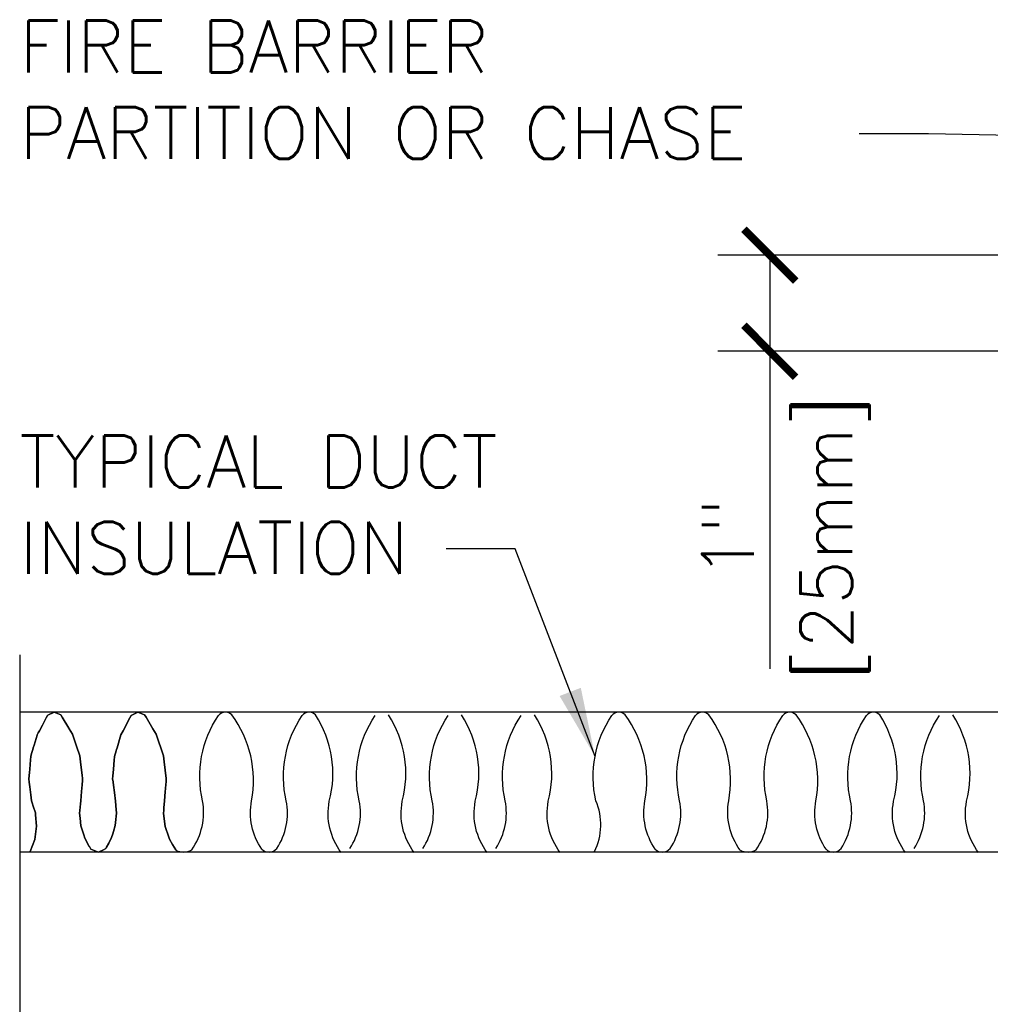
# Model space of a CAD drawing. Header units: inches. Extents: x 0.34 to 7.7, y 0.19 to 9.29.
# Tile 3 of 5: x 0.88 to 2.63, y 7.41 to 9.19. Entities that reach past the tile are written whole.
import ezdxf

# ---------------------------------------------------------------- set-up
doc = ezdxf.new("R2010")
doc.units = ezdxf.units.IN
doc.header["$MEASUREMENT"] = 0
doc.header["$PDSIZE"] = -1
doc.layers.get('Defpoints').update_dxf_attribs({"color": 2})
for name, color, linetype in [('M-DETL-DIMS', 2, 'Continuous'), ('M-DETL-HEVY', 5, 'Continuous'), ('M-DETL-MEDM', 4, 'Continuous'), ('M-DETL-PATT', 8, 'Continuous'), ('M-DETL-TEXT', 2, 'Continuous')]:
    doc.layers.add(name, color=color, linetype=linetype)
doc.styles.add('Romans', font='romans.shx')
doc.dimstyles.new('VA-Dims', dxfattribs={"dimtxt": 0.09375, "dimasz": 0.09375, "dimexe": 0.09375, "dimexo": 0.03125, "dimgap": 0.02, "dimtad": 1, "dimdec": 5, "dimzin": 0, "dimdsep": 46, "dimlunit": 4, "dimtxsty": 'Romans', "dimblk": 'ARCHTICK', "dimcen": 0.09375, "dimclrd": 256, "dimclre": 256, "dimclrt": 256, "dimadec": 0, "dimazin": 0, "dimtfac": 1, "dimtdec": 5, "dimtofl": 0, "dimtmove": 0, "dimatfit": 3, "dimfxl": 1, "dimfrac": 2, "dimtolj": 1, "dimtzin": 0, "dimlwd": -1, "dimlwe": -1, "dimarcsym": 0})
doc.dimstyles.new('VA-Lead', dxfattribs={"dimtxt": 0.09375, "dimasz": 0.125, "dimexe": 0.125, "dimexo": 0.03125, "dimgap": 0.02, "dimtad": 1, "dimdec": 5, "dimzin": 0, "dimdsep": 46, "dimlunit": 4, "dimtxsty": 'Romans', "dimcen": 0.125, "dimclrd": 256, "dimclre": 256, "dimclrt": 256, "dimadec": 0, "dimazin": 0, "dimtfac": 1, "dimtdec": 5, "dimtofl": 0, "dimtmove": 0, "dimatfit": 3, "dimfxl": 1, "dimfrac": 2, "dimtolj": 1, "dimtzin": 0, "dimlwd": -1, "dimlwe": -1, "dimarcsym": 0})

# ---------------------------------------------------------------- blocks, each defined once
blk = doc.blocks.new('_ArchTick')
at = {"color": 0, "linetype": 'ByBlock', "const_width": 0.15}
blk.add_lwpolyline([(-0.5, -0.5), (0.5, 0.5)], dxfattribs=at)
blk = doc.blocks.new('*D4')
at = {"layer": 'Defpoints', "color": 0}
for p in [(3.43, 8.7691), (2.2334, 8.5954), (3.43, 8.5954)]:
    blk.add_point(p, dxfattribs=at)
at = {"layer": 'M-DETL-DIMS'}
for p, q in [((3.3988, 8.7691), (2.1397, 8.7691)), ((2.2334, 8.7691), (2.2334, 8.5954)), ((3.3988, 8.5954), (2.1397, 8.5954)), ((2.2334, 8.5954), (2.2334, 8.0213))]:
    blk.add_line(p, q, dxfattribs=at)
at = {"layer": 'M-DETL-DIMS', "xscale": 0.09375, "yscale": 0.09375, "zscale": 0.09375}
for p, rotation in [((2.2334, 8.7691), 90), ((2.2334, 8.5954), 270)]:
    blk.add_blockref('_ArchTick', p, dxfattribs=dict(at, rotation=rotation))
at = {"layer": 'M-DETL-DIMS', "insert": (2.1576, 8.1931), "char_height": 0.09375, "attachment_point": 5, "rotation": 90, "style": 'Romans'}
blk.add_mtext('\\A1;  1"  ', dxfattribs=at)

msp = doc.modelspace()

# ---------------------------------------------------------------- linework, layer by layer
at = {"layer": 'M-DETL-HEVY', "linetype": 'Continuous'}
msp.add_line((2.779498, 7.690047), (0.876865, 7.690047), dxfattribs=at)
at = {"layer": 'M-DETL-MEDM', "linetype": 'Continuous'}
for p, q in [((0.876865, 8.046504), (0.876865, 7.079598)), ((3.589953, 7.943069), (0.876865, 7.943069))]:
    msp.add_line(p, q, dxfattribs=at)
at = {"layer": 'M-DETL-PATT', "linetype": 'Continuous'}
for points in [[(1.159467, 7.693457, 0.26137637), (1.188084, 7.694124), (1.188084, 7.694124, 0.20205405), (1.207576, 7.782678), (1.207576, 7.782678, -0.20678527), (1.236356, 7.937108)], [(1.159467, 7.693457, 0.26137637), (1.188084, 7.694124), (1.188084, 7.694124, 0.20205405), (1.207576, 7.782678), (1.207576, 7.782678, -0.20678527), (1.236356, 7.937108)], [(1.188084, 7.694124, 0.20205405), (1.207576, 7.782678), (1.207576, 7.782678, -0.20678527), (1.236356, 7.937108)], [(1.188084, 7.694124, 0.20205405), (1.207576, 7.782678), (1.207576, 7.782678, -0.20678527), (1.236356, 7.937108)], [(1.314658, 7.695335, -0.19894243), (1.296343, 7.782678), (1.296343, 7.782678, 0.20886947), (1.260495, 7.938)], [(1.314658, 7.695335, -0.19894243), (1.296343, 7.782678), (1.296343, 7.782678, 0.20886947), (1.260495, 7.938)], [(1.314658, 7.695335, -0.19894243), (1.296343, 7.782678), (1.296343, 7.782678, 0.20886947), (1.260495, 7.938)], [(1.314658, 7.695335, -0.19894243), (1.296343, 7.782678), (1.296343, 7.782678, 0.20886947), (1.260495, 7.938)], [(1.341851, 7.696348, 0.19644542), (1.358996, 7.782678), (1.358996, 7.782678, -0.20678527), (1.387776, 7.937108)], [(1.341851, 7.696348, 0.19644542), (1.358996, 7.782678), (1.358996, 7.782678, -0.20678527), (1.387776, 7.937108)], [(1.341851, 7.696348, 0.19644542), (1.358996, 7.782678), (1.358996, 7.782678, -0.20678527), (1.387776, 7.937108)], [(1.341851, 7.696348, 0.19644542), (1.358996, 7.782678), (1.358996, 7.782678, -0.20678527), (1.387776, 7.937108)], [(1.45852, 7.689142, -0.21375268), (1.436903, 7.781774), (1.436903, 7.781774, 0.21044399), (1.411914, 7.938)], [(1.45852, 7.689142, -0.21375268), (1.436903, 7.781774), (1.436903, 7.781774, 0.21044399), (1.411914, 7.938)], [(1.45852, 7.689142, -0.21375268), (1.436903, 7.781774), (1.436903, 7.781774, 0.21044399), (1.411914, 7.938)], [(1.45852, 7.689142, -0.21375268), (1.436903, 7.781774), (1.436903, 7.781774, 0.21044399), (1.411914, 7.938)], [(1.473851, 7.696348, 0.19644542), (1.490996, 7.782678), (1.490996, 7.782678, -0.20678527), (1.519776, 7.937108)], [(1.59052, 7.689142, -0.21375268), (1.568903, 7.781774), (1.568903, 7.781774, 0.21044399), (1.543914, 7.938)], [(1.605851, 7.696348, 0.19644542), (1.622996, 7.782678), (1.622996, 7.782678, -0.20678527), (1.651776, 7.937108)], [(1.72252, 7.689142, -0.21375268), (1.700903, 7.781774), (1.700903, 7.781774, 0.21044399), (1.675914, 7.938)], [(1.737851, 7.696348, 0.19644542), (1.754996, 7.782678), (1.754996, 7.782678, -0.20678527), (1.783776, 7.937108)], [(1.85452, 7.689142, -0.21375268), (1.832903, 7.781774), (1.832903, 7.781774, 0.21044399), (1.807914, 7.938)], [(1.85452, 7.689142, -0.21375268), (1.832903, 7.781774), (1.832903, 7.781774, 0.21044399), (1.807914, 7.938)], [(1.916414, 7.690951, 0.22157039), (1.919028, 7.782678), (1.919028, 7.782678, -0.20678527), (1.947808, 7.937108)], [(1.916414, 7.690951, 0.22157039), (1.919028, 7.782678), (1.919028, 7.782678, -0.20678527), (1.947808, 7.937108)], [(1.916414, 7.690951, 0.22157039), (1.919028, 7.782678), (1.919028, 7.782678, -0.20678527), (1.947808, 7.937108)], [(1.916414, 7.690951, 0.22157039), (1.919028, 7.782678), (1.919028, 7.782678, -0.20678527), (1.947808, 7.937108)], [(2.02611, 7.695335, -0.19894243), (2.007794, 7.782678), (2.007794, 7.782678, 0.20886947), (1.971947, 7.938)], [(2.02611, 7.695335, -0.19894243), (2.007794, 7.782678), (2.007794, 7.782678, 0.20886947), (1.971947, 7.938)], [(2.02611, 7.695335, -0.19894243), (2.007794, 7.782678), (2.007794, 7.782678, 0.20886947), (1.971947, 7.938)], [(2.053303, 7.696348, 0.19644542), (2.070447, 7.782678), (2.070447, 7.782678, -0.20678527), (2.099228, 7.937108)], [(2.053303, 7.696348, 0.19644542), (2.070447, 7.782678), (2.070447, 7.782678, -0.20678527), (2.099228, 7.937108)], [(2.053303, 7.696348, 0.19644542), (2.070447, 7.782678), (2.070447, 7.782678, -0.20678527), (2.099228, 7.937108)], [(2.053303, 7.696348, 0.19644542), (2.070447, 7.782678), (2.070447, 7.782678, -0.20678527), (2.099228, 7.937108)], [(2.180013, 7.693457, -0.20345431), (2.159214, 7.782678), (2.159214, 7.782678, 0.20886947), (2.123366, 7.938)], [(2.180013, 7.693457, -0.20345431), (2.159214, 7.782678), (2.159214, 7.782678, 0.20886947), (2.123366, 7.938)], [(2.180013, 7.693457, -0.20345431), (2.159214, 7.782678), (2.159214, 7.782678, 0.20886947), (2.123366, 7.938)], [(2.180013, 7.693457, -0.20345431), (2.159214, 7.782678), (2.159214, 7.782678, 0.20886947), (2.123366, 7.938)], [(2.20863, 7.694124, 0.20205405), (2.228122, 7.782678), (2.228122, 7.782678, -0.20678527), (2.256902, 7.937108)], [(2.20863, 7.694124, 0.20205405), (2.228122, 7.782678), (2.228122, 7.782678, -0.20678527), (2.256902, 7.937108)], [(2.20863, 7.694124, 0.20205405), (2.228122, 7.782678), (2.228122, 7.782678, -0.20678527), (2.256902, 7.937108)], [(2.20863, 7.694124, 0.20205405), (2.228122, 7.782678), (2.228122, 7.782678, -0.20678527), (2.256902, 7.937108)], [(2.335204, 7.695335, -0.19894243), (2.316889, 7.782678), (2.316889, 7.782678, 0.20886947), (2.281041, 7.938)], [(2.335204, 7.695335, -0.19894243), (2.316889, 7.782678), (2.316889, 7.782678, 0.20886947), (2.281041, 7.938)], [(2.362397, 7.696348, 0.19644542), (2.379542, 7.782678), (2.379542, 7.782678, -0.20678527), (2.408322, 7.937108)], [(2.362397, 7.696348, 0.19644542), (2.379542, 7.782678), (2.379542, 7.782678, -0.20678527), (2.408322, 7.937108)], [(2.362397, 7.696348, 0.19644542), (2.379542, 7.782678), (2.379542, 7.782678, -0.20678527), (2.408322, 7.937108)], [(2.479066, 7.689142, -0.21375268), (2.45745, 7.781774), (2.45745, 7.781774, 0.21044399), (2.432461, 7.938)], [(2.479066, 7.689142, -0.21375268), (2.45745, 7.781774), (2.45745, 7.781774, 0.21044399), (2.432461, 7.938)], [(2.479066, 7.689142, -0.21375268), (2.45745, 7.781774), (2.45745, 7.781774, 0.21044399), (2.432461, 7.938)], [(2.479066, 7.689142, -0.21375268), (2.45745, 7.781774), (2.45745, 7.781774, 0.21044399), (2.432461, 7.938)], [(2.494397, 7.696348, 0.19644542), (2.511542, 7.782678), (2.511542, 7.782678, -0.20678527), (2.540322, 7.937108)], [(2.494397, 7.696348, 0.19644542), (2.511542, 7.782678), (2.511542, 7.782678, -0.20678527), (2.540322, 7.937108)], [(2.611066, 7.689142, -0.21375268), (2.58945, 7.781774), (2.58945, 7.781774, 0.21044399), (2.564461, 7.938)], [(2.611066, 7.689142, -0.21375268), (2.58945, 7.781774), (2.58945, 7.781774, 0.21044399), (2.564461, 7.938)]]:
    msp.add_lwpolyline(points, format="xyb", dxfattribs=at)
for centre, radius, start, end in [((1.24883, 7.926601), 0.016309, 44.339353, 139.891956), ((1.24883, 7.926601), 0.016309, 44.339353, 139.891956), ((1.24883, 7.926601), 0.016309, 44.339353, 139.891956), ((1.24883, 7.926601), 0.016309, 44.339353, 139.891956), ((1.40025, 7.926601), 0.016309, 44.339353, 139.891956), ((1.40025, 7.926601), 0.016309, 44.339353, 139.891956), ((1.40025, 7.926601), 0.016309, 44.339353, 139.891956), ((1.40025, 7.926601), 0.016309, 44.339353, 139.891956), ((1.960282, 7.926601), 0.016309, 44.339353, 139.891956), ((1.960282, 7.926601), 0.016309, 44.339353, 139.891956), ((1.960282, 7.926601), 0.016309, 44.339353, 139.891956), ((1.960282, 7.926601), 0.016309, 44.339353, 139.891956), ((2.111702, 7.926601), 0.016309, 44.339353, 139.891956), ((2.111702, 7.926601), 0.016309, 44.339353, 139.891956), ((2.111702, 7.926601), 0.016309, 44.339353, 139.891956), ((2.111702, 7.926601), 0.016309, 44.339353, 139.891956), ((2.269376, 7.926601), 0.016309, 44.339353, 139.891956), ((2.269376, 7.926601), 0.016309, 44.339353, 139.891956), ((2.269376, 7.926601), 0.016309, 44.339353, 139.891956), ((2.269376, 7.926601), 0.016309, 44.339353, 139.891956), ((2.420796, 7.926601), 0.016309, 44.339353, 139.891956), ((2.420796, 7.926601), 0.016309, 44.339353, 139.891956), ((2.420796, 7.926601), 0.016309, 44.339353, 139.891956), ((2.420796, 7.926601), 0.016309, 44.339353, 139.891956), ((1.327767, 7.708926), 0.018882, 226.032553, 318.233292), ((1.327767, 7.708926), 0.018882, 226.032553, 318.233292), ((1.327767, 7.708926), 0.018882, 226.032553, 318.233292), ((1.327767, 7.708926), 0.018882, 226.032553, 318.233292), ((2.039219, 7.708926), 0.018882, 226.032553, 318.233292), ((2.039219, 7.708926), 0.018882, 226.032553, 318.233292), ((2.039219, 7.708926), 0.018882, 226.032553, 318.233292), ((2.039219, 7.708926), 0.018882, 226.032553, 318.233292), ((2.193727, 7.719292), 0.029249, 242.040089, 300.632322), ((2.193727, 7.719292), 0.029249, 242.040089, 300.632322), ((2.348313, 7.708926), 0.018882, 226.032553, 318.233292), ((2.348313, 7.708926), 0.018882, 226.032553, 318.233292), ((2.348313, 7.708926), 0.018882, 226.032553, 318.233292), ((2.348313, 7.708926), 0.018882, 226.032553, 318.233292)]:
    msp.add_arc(centre, radius, start, end, dxfattribs=at)

# ---------------------------------------------------------------- texts
at = {"layer": 'M-DETL-TEXT', "char_height": 0.09375, "attachment_point": 1, "style": 'Romans'}
for s, insert, width in [('FIRE BARRIER PARTITION OR CHASE', (0.876865, 9.193069), 1.57609735), ('TYPICAL DUCT INSULATION', (0.876865, 8.443069), 1.08535702)]:
    msp.add_mtext(s, dxfattribs=dict(at, insert=insert, width=width))
at = {"layer": 'M-DETL-TEXT', "insert": (2.288779, 8.257724), "char_height": 0.09375, "width": 1.8999, "attachment_point": 2, "rotation": 90, "style": 'Romans'}
msp.add_mtext('[25mm]', dxfattribs=at)

# ---------------------------------------------------------------- dimensions: what is measured, and where the dimension line sits
at = {"layer": 'M-DETL-DIMS'}
dim = msp.add_linear_dim(base=(2.233409, 8.595413), p1=(3.430032, 8.7691), p2=(3.430032, 8.595413), angle=90, text='  1"  ', dimstyle='VA-Dims', override={"dimpost": '\\X'}, dxfattribs=at)
dim.commit()
dim.dimension.update_dxf_attribs({"geometry": '*D4', "text_midpoint": (2.233409, 8.193069), "dimtype": 160})

# ---------------------------------------------------------------- meshes
at = {"layer": 'M-DETL-PATT', "linetype": 'Continuous'}
mesh = msp.add_polyface(dxfattribs=at)
corners = [(0.895868, 7.690951), (0.904027, 7.712834), (0.904027, 7.712834), (0.904027, 7.712834), (0.904027, 7.712834), (0.907337, 7.736525), (0.907337, 7.736525), (0.907337, 7.736525), (0.907337, 7.736525), (1.005564, 7.695335), (1.005564, 7.695335), (0.905633, 7.757293), (0.905633, 7.757293), (1.005564, 7.695335), (1.01783, 7.690647), (1.01783, 7.690647), (1.003135, 7.699758), (0.905381, 7.760366), (0.905381, 7.760366), (1.003135, 7.699758), (1.01783, 7.690647), (1.01783, 7.690647), (1.003135, 7.699758), (0.905381, 7.760366), (0.905381, 7.760366), (1.003135, 7.699758), (1.019376, 7.690056), (1.019376, 7.690056), (1.002829, 7.700316), (0.90524, 7.760821), (0.90524, 7.760821), (1.002829, 7.700316), (1.019376, 7.690056), (1.019376, 7.690056), (1.002829, 7.700316), (0.90524, 7.760821), (0.90524, 7.760821), (1.002829, 7.700316), (1.028365, 7.694283), (1.028365, 7.694283), (0.994667, 7.715176), (0.901491, 7.772946), (0.901491, 7.772946), (0.994667, 7.715176), (1.028365, 7.694283), (1.028365, 7.694283), (0.994667, 7.715176), (0.901491, 7.772946), (0.901491, 7.772946), (0.994667, 7.715176), (1.032757, 7.696348), (1.032757, 7.696348), (0.992788, 7.721129), (0.899659, 7.778869), (0.899659, 7.778869), (0.992788, 7.721129), (1.032757, 7.696348), (1.032757, 7.696348), (0.992788, 7.721129), (0.899659, 7.778869), (0.899659, 7.778869), (0.992788, 7.721129), (1.033986, 7.698665), (1.033986, 7.698665), (0.991579, 7.724957), (0.898482, 7.782678), (0.898482, 7.782678), (0.991579, 7.724957), (1.033986, 7.698665), (1.033986, 7.698665), (0.991579, 7.724957), (0.898482, 7.782678), (0.898482, 7.782678), (0.991579, 7.724957), (1.037913, 7.706064), (1.037913, 7.706064), (0.987718, 7.737185), (0.897169, 7.793326), (0.897169, 7.793326), (0.987718, 7.737185), (1.037913, 7.706064), (1.037913, 7.706064), (0.987718, 7.737185), (0.897169, 7.793326), (0.897169, 7.793326), (0.987718, 7.737185), (1.043219, 7.716061), (1.043219, 7.716061), (0.98618, 7.751425), (0.895395, 7.807713), (0.895395, 7.807713), (0.98618, 7.751425), (1.043219, 7.716061), (1.043219, 7.716061), (0.98618, 7.751425), (0.895395, 7.807713), (0.895395, 7.807713), (0.98618, 7.751425), (1.045289, 7.722901), (1.045289, 7.722901), (0.98524, 7.760131), (0.89431, 7.816509), (0.89431, 7.816509), (0.98524, 7.760131), (1.045289, 7.722901), (1.045289, 7.722901), (0.98524, 7.760131), (0.89431, 7.816509), (0.89431, 7.816509), (0.98524, 7.760131), (1.046645, 7.72738), (1.046645, 7.72738), (0.985689, 7.765173), (0.8936, 7.822269), (0.8936, 7.822269), (0.985689, 7.765173), (1.046645, 7.72738), (1.046645, 7.72738), (0.985689, 7.765173), (0.8936, 7.822269), (0.8936, 7.822269), (0.985689, 7.765173), (1.049809, 7.737829), (1.049809, 7.737829), (0.986737, 7.776934), (0.894562, 7.834083), (0.894562, 7.834083), (0.986737, 7.776934), (1.049809, 7.737829), (1.049809, 7.737829), (0.986737, 7.776934), (0.894562, 7.834083), (0.894562, 7.834083), (0.986737, 7.776934), (1.050371, 7.743542), (1.050371, 7.743542), (0.987248, 7.782678), (0.895031, 7.839853), (0.895031, 7.839853), (0.987248, 7.782678), (1.050371, 7.743542), (1.050371, 7.743542), (0.987248, 7.782678), (0.895031, 7.839853), (0.895031, 7.839853), (0.987248, 7.782678), (1.052, 7.760087), (1.159467, 7.693457), (1.052, 7.760087), (0.988639, 7.799371), (0.896392, 7.856565), (0.896392, 7.856565), (0.988639, 7.799371), (1.052037, 7.760463), (1.159098, 7.694085), (1.159098, 7.694085), (1.052037, 7.760463), (0.988671, 7.799751), (0.896423, 7.856945), (0.896423, 7.856945), (0.988671, 7.799751), (1.052037, 7.760463), (1.159098, 7.694085), (1.159098, 7.694085), (1.052037, 7.760463), (0.988671, 7.799751), (0.896423, 7.856945), (0.896423, 7.856945), (0.988671, 7.799751), (1.051401, 7.76708), (1.153349, 7.703872), (1.153349, 7.703872), (1.051401, 7.76708), (0.989164, 7.805667), (0.896905, 7.862869), (0.896905, 7.862869), (0.989164, 7.805667), (1.051401, 7.76708), (1.153349, 7.703872), (1.153349, 7.703872), (1.051401, 7.76708), (0.989164, 7.805667), (0.896905, 7.862869), (0.896905, 7.862869), (0.989164, 7.805667), (1.050775, 7.773594), (1.14769, 7.713506), (1.14769, 7.713506), (1.050775, 7.773594), (0.989649, 7.811492), (0.898434, 7.868046), (0.898434, 7.868046), (0.989649, 7.811492), (1.050775, 7.773594), (1.14769, 7.713506), (1.14769, 7.713506), (1.050775, 7.773594), (0.989649, 7.811492), (0.898434, 7.868046), (0.898434, 7.868046), (0.989649, 7.811492), (1.049901, 7.782678), (1.143968, 7.724356), (1.143968, 7.724356), (1.049901, 7.782678), (0.990326, 7.819615), (0.900568, 7.875266), (0.900568, 7.875266), (0.990326, 7.819615), (1.049901, 7.782678), (1.143968, 7.724356), (1.143968, 7.724356), (1.049901, 7.782678), (0.990326, 7.819615), (0.900568, 7.875266), (0.900568, 7.875266), (0.990326, 7.819615), (1.049422, 7.786566), (1.142404, 7.728917), (1.142404, 7.728917), (1.049422, 7.786566), (0.990611, 7.823029), (0.901464, 7.878301), (0.901464, 7.878301), (0.990611, 7.823029), (1.049422, 7.786566), (1.142404, 7.728917), (1.142404, 7.728917), (1.049422, 7.786566), (0.990611, 7.823029), (0.901464, 7.878301), (0.901464, 7.878301), (0.990611, 7.823029), (1.048682, 7.792564), (1.139991, 7.735952), (1.139991, 7.735952), (1.048682, 7.792564), (0.989871, 7.829027), (0.902847, 7.882982), (0.902847, 7.882982), (0.989871, 7.829027), (1.048682, 7.792564), (1.139991, 7.735952), (1.139991, 7.735952), (1.048682, 7.792564), (0.989871, 7.829027), (0.902847, 7.882982), (0.902847, 7.882982), (0.989871, 7.829027), (1.04579, 7.81602), (1.13697, 7.759488), (1.13697, 7.759488), (1.04579, 7.81602), (0.986976, 7.852485), (0.908257, 7.901291), (0.908257, 7.901291), (0.986976, 7.852485), (1.04579, 7.81602), (1.13697, 7.759488), (1.13697, 7.759488), (1.04579, 7.81602), (0.986976, 7.852485), (0.908257, 7.901291), (0.908257, 7.901291), (0.986976, 7.852485), (1.045689, 7.816843), (1.137024, 7.760215), (1.137024, 7.760215), (1.045689, 7.816843), (0.986875, 7.853308), (0.908447, 7.901934), (0.908447, 7.901934), (0.986875, 7.853308), (1.045689, 7.816843), (1.137024, 7.760215), (1.137024, 7.760215), (1.045689, 7.816843), (0.986875, 7.853308), (0.908447, 7.901934), (0.908447, 7.901934), (0.986875, 7.853308), (1.04502, 7.822269), (1.137375, 7.765008), (1.137375, 7.765008), (1.04502, 7.822269), (0.986205, 7.858734), (0.910459, 7.905697), (0.910459, 7.905697), (0.986205, 7.858734), (1.04502, 7.822269), (1.137375, 7.765008), (1.137375, 7.765008), (1.04502, 7.822269), (0.986205, 7.858734), (0.910459, 7.905697), (0.910459, 7.905697), (0.986205, 7.858734), (1.045402, 7.826971), (1.13772, 7.769733), (1.13772, 7.769733), (1.045402, 7.826971), (0.985545, 7.864083), (0.912444, 7.909406), (0.912444, 7.909406), (0.985545, 7.864083), (1.045402, 7.826971), (1.13772, 7.769733), (1.13772, 7.769733), (1.045402, 7.826971), (0.985545, 7.864083), (0.912444, 7.909406), (0.912444, 7.909406), (0.985545, 7.864083), (1.046451, 7.839853), (1.138668, 7.782678), (1.138668, 7.782678), (1.046451, 7.839853), (0.979639, 7.881277), (0.91788, 7.919568), (0.91788, 7.919568), (0.979639, 7.881277), (1.046451, 7.839853), (1.138668, 7.782678), (1.138668, 7.782678), (1.046451, 7.839853), (0.979639, 7.881277), (0.91788, 7.919568), (0.91788, 7.919568), (0.979639, 7.881277), (1.047788, 7.856281), (1.140035, 7.799087), (1.140035, 7.799087), (1.047788, 7.856281), (0.972107, 7.903204), (0.924811, 7.932527), (0.924811, 7.932527), (0.972107, 7.903204), (1.047788, 7.856281), (1.140035, 7.799087), (1.140035, 7.799087), (1.047788, 7.856281), (0.972107, 7.903204), (0.924811, 7.932527), (0.924811, 7.932527), (0.972107, 7.903204), (1.048261, 7.862088), (1.140519, 7.804887), (1.140519, 7.804887), (1.048261, 7.862088), (0.966354, 7.91287), (0.927262, 7.937108), (0.927262, 7.937108), (0.966354, 7.91287), (1.048261, 7.862088), (1.140519, 7.804887), (1.140519, 7.804887), (1.048261, 7.862088), (0.966354, 7.91287), (0.927262, 7.937108), (0.927262, 7.937108), (0.966354, 7.91287), (1.048324, 7.862869), (1.140584, 7.805667), (1.140584, 7.805667), (1.048324, 7.862869), (0.965581, 7.91417), (0.928002, 7.937469), (0.928002, 7.937469), (0.965581, 7.91417), (1.048324, 7.862869), (1.140584, 7.805667), (1.140584, 7.805667), (1.048324, 7.862869), (0.965581, 7.91417), (0.928002, 7.937469), (0.928002, 7.937469), (0.965581, 7.91417), (1.051404, 7.873291), (1.141561, 7.817393), (1.141561, 7.817393), (1.051404, 7.873291), (0.953952, 7.933712), (0.939134, 7.942899), (0.939134, 7.942899), (0.953952, 7.933712), (1.051404, 7.873291), (1.141561, 7.817393), (1.141561, 7.817393), (1.051404, 7.873291), (0.953952, 7.933712), (0.939134, 7.942899), (0.939134, 7.942899), (0.953952, 7.933712), (1.052079, 7.875578), (1.141775, 7.819966), (1.141775, 7.819966), (1.052079, 7.875578), (0.9514, 7.938), (0.9514, 7.938), (0.9514, 7.938), (1.052079, 7.875578), (1.141775, 7.819966), (1.141775, 7.819966), (1.052079, 7.875578), (0.9514, 7.938), (1.052884, 7.878301), (1.142031, 7.823029), (1.142031, 7.823029), (1.052884, 7.878301), (1.052884, 7.878301), (1.142031, 7.823029), (1.142031, 7.823029), (1.052884, 7.878301), (1.059866, 7.901934), (1.138294, 7.853308), (1.138294, 7.853308), (1.059866, 7.901934), (1.059866, 7.901934), (1.138294, 7.853308), (1.138294, 7.853308), (1.059866, 7.901934), (1.063863, 7.909406), (1.136965, 7.864083), (1.136965, 7.864083), (1.063863, 7.909406), (1.063863, 7.909406), (1.136965, 7.864083), (1.136965, 7.864083), (1.063863, 7.909406), (1.076231, 7.932527), (1.123526, 7.903204), (1.123526, 7.903204), (1.076231, 7.932527), (1.076231, 7.932527), (1.123526, 7.903204), (1.123526, 7.903204), (1.076231, 7.932527), (1.078681, 7.937108), (1.117774, 7.91287), (1.117774, 7.91287), (1.078681, 7.937108), (1.078681, 7.937108), (1.117774, 7.91287), (1.117774, 7.91287), (1.078681, 7.937108), (1.090553, 7.942899), (1.105372, 7.933712), (1.105372, 7.933712), (1.090553, 7.942899), (1.090553, 7.942899), (1.105372, 7.933712), (1.105372, 7.933712), (1.090553, 7.942899), (1.10282, 7.938), (1.10282, 7.938), (1.10282, 7.938), (1.10282, 7.938)]
mesh.append_faces([[corners[k] for k in face] for face in [(0, 0, 2, 1), (1, 2, 4, 3), (3, 4, 6, 5), (5, 6, 8, 7), (7, 8, 12, 11), (11, 12, 18, 17), (9, 10, 16, 19), (10, 13, 14, 15), (17, 18, 23, 24), (19, 16, 22, 25), (15, 14, 20, 21), (24, 23, 29, 30), (25, 22, 28, 31), (21, 20, 26, 27), (30, 29, 35, 36), (31, 28, 34, 37), (27, 26, 32, 33), (36, 35, 41, 42), (37, 34, 40, 43), (33, 32, 38, 39), (42, 41, 47, 48), (43, 40, 49, 46), (39, 38, 44, 45), (48, 47, 53, 54), (46, 49, 52, 55), (45, 44, 50, 51), (54, 53, 59, 60), (55, 52, 58, 61), (51, 50, 57, 56), (60, 59, 65, 66), (61, 58, 64, 67), (56, 57, 63, 62), (66, 65, 72, 71), (67, 64, 70, 73), (62, 63, 69, 68), (71, 72, 78, 77), (73, 70, 76, 79), (68, 69, 75, 74), (77, 78, 84, 83), (79, 76, 82, 85), (74, 75, 81, 80), (83, 84, 90, 89), (85, 82, 88, 91), (80, 81, 86, 87), (89, 90, 96, 95), (91, 88, 94, 97), (87, 86, 93, 92), (95, 96, 102, 101), (97, 94, 100, 103), (92, 93, 99, 98), (101, 102, 108, 107), (103, 100, 106, 109), (98, 99, 105, 104), (107, 108, 114, 113), (109, 106, 112, 115), (104, 105, 111, 110), (113, 114, 120, 119), (115, 112, 118, 121), (110, 111, 117, 116), (119, 120, 126, 125), (121, 118, 124, 127), (116, 117, 122, 123), (125, 126, 132, 131), (127, 124, 130, 133), (123, 122, 129, 128), (131, 132, 138, 137), (133, 130, 136, 139), (128, 129, 134, 135), (137, 138, 144, 143), (139, 136, 142, 145), (135, 134, 140, 141), (143, 144, 151, 150), (145, 142, 149, 152), (141, 140, 146, 148), (150, 151, 159, 158), (152, 149, 157, 160), (148, 146, 153, 156), (147, 147, 155, 154), (158, 159, 167, 166), (160, 157, 165, 168), (156, 153, 161, 164), (154, 155, 163, 162), (166, 167, 175, 174), (168, 165, 173, 176), (164, 161, 169, 172), (162, 163, 171, 170), (174, 175, 183, 182), (176, 173, 181, 184), (172, 169, 177, 180), (170, 171, 179, 178), (182, 183, 191, 190), (184, 181, 189, 192), (180, 177, 185, 188), (178, 179, 187, 186), (190, 191, 199, 198), (192, 189, 197, 200), (188, 185, 193, 196), (186, 187, 195, 194), (198, 199, 207, 206), (200, 197, 205, 208), (196, 193, 201, 204), (194, 195, 203, 202), (206, 207, 215, 214), (208, 205, 213, 216), (204, 201, 209, 212), (202, 203, 211, 210), (214, 215, 223, 222), (216, 213, 221, 224), (212, 209, 217, 220), (210, 211, 219, 218), (222, 223, 231, 230), (224, 221, 229, 232), (220, 217, 225, 228), (218, 219, 227, 226), (230, 231, 239, 238), (232, 229, 237, 240), (228, 225, 233, 236), (226, 227, 235, 234), (238, 239, 247, 246), (240, 237, 245, 248), (236, 233, 241, 244), (234, 235, 243, 242), (246, 247, 255, 254), (248, 245, 253, 256), (244, 241, 249, 252), (242, 243, 251, 250), (254, 255, 263, 262), (256, 253, 261, 264), (252, 249, 257, 260), (250, 251, 258, 259), (262, 263, 271, 270), (264, 261, 269, 272), (260, 257, 265, 268), (259, 258, 266, 267), (270, 271, 279, 278), (272, 269, 277, 280), (268, 265, 273, 276), (267, 266, 274, 275), (278, 279, 287, 286), (280, 277, 288, 285), (276, 273, 281, 284), (275, 274, 282, 283), (286, 287, 295, 294), (285, 288, 296, 293), (284, 281, 289, 292), (283, 282, 290, 291), (294, 295, 303, 302), (293, 296, 304, 301), (292, 289, 297, 300), (291, 290, 299, 298), (302, 303, 311, 310), (301, 304, 309, 312), (300, 297, 305, 308), (298, 299, 307, 306), (310, 311, 319, 318), (312, 309, 320, 317), (308, 305, 313, 316), (306, 307, 315, 314), (318, 319, 327, 326), (317, 320, 328, 325), (316, 313, 321, 324), (314, 315, 323, 322), (326, 327, 335, 334), (325, 328, 336, 333), (324, 321, 329, 332), (322, 323, 331, 330), (334, 335, 343, 342), (333, 336, 344, 341), (332, 329, 337, 340), (330, 331, 339, 338), (342, 343, 351, 350), (341, 344, 352, 349), (340, 337, 345, 348), (338, 339, 347, 346), (350, 351, 358, 359), (349, 352, 360, 357), (348, 345, 353, 356), (346, 347, 355, 354), (359, 358, 366, 367), (357, 360, 368, 365), (356, 353, 361, 364), (354, 355, 363, 362), (367, 366, 374, 375), (365, 368, 376, 373), (364, 361, 369, 372), (362, 363, 371, 370), (375, 374, 383, 382), (373, 376, 384, 381), (372, 369, 377, 380), (370, 371, 379, 378), (382, 383, 390, 391), (381, 384, 392, 389), (380, 377, 385, 388), (378, 379, 387, 386), (391, 390, 397, 398), (389, 392, 399, 399), (388, 385, 393, 396), (386, 387, 395, 394), (398, 397, 404, 404), (396, 393, 400, 403), (394, 395, 402, 401), (403, 400, 405, 408), (401, 402, 407, 406), (408, 405, 409, 412), (406, 407, 411, 410), (412, 409, 413, 416), (410, 411, 415, 414), (416, 413, 417, 420), (414, 415, 419, 418), (420, 417, 421, 424), (418, 419, 423, 422), (424, 421, 425, 428), (422, 423, 427, 426), (428, 425, 429, 432), (426, 427, 431, 430), (432, 429, 433, 436), (430, 431, 435, 434), (436, 433, 437, 440), (434, 435, 439, 438), (440, 437, 444, 441), (438, 439, 443, 442), (441, 444, 445, 448), (442, 443, 446, 447), (448, 445, 452, 449), (447, 446, 450, 451), (449, 452, 454, 455), (451, 450, 453, 453), (455, 454, 456, 456)]], dxfattribs={"vtx0": -1, "vtx2": -1})
mesh = msp.add_polyface(dxfattribs=at)
corners = [(0.895868, 7.690951), (0.904027, 7.712834), (0.904027, 7.712834), (0.904027, 7.712834), (0.904027, 7.712834), (0.907337, 7.736525), (0.907337, 7.736525), (0.907337, 7.736525), (0.907337, 7.736525), (1.005564, 7.695335), (1.005564, 7.695335), (0.905633, 7.757293), (0.905633, 7.757293), (1.005564, 7.695335), (1.01783, 7.690647), (1.01783, 7.690647), (1.003135, 7.699758), (0.905381, 7.760366), (0.905381, 7.760366), (1.003135, 7.699758), (1.01783, 7.690647), (1.01783, 7.690647), (1.003135, 7.699758), (0.905381, 7.760366), (0.905381, 7.760366), (1.003135, 7.699758), (1.019376, 7.690056), (1.019376, 7.690056), (1.002829, 7.700316), (0.90524, 7.760821), (0.90524, 7.760821), (1.002829, 7.700316), (1.019376, 7.690056), (1.019376, 7.690056), (1.002829, 7.700316), (0.90524, 7.760821), (0.90524, 7.760821), (1.002829, 7.700316), (1.028365, 7.694283), (1.028365, 7.694283), (0.994667, 7.715176), (0.901491, 7.772946), (0.901491, 7.772946), (0.994667, 7.715176), (1.028365, 7.694283), (1.028365, 7.694283), (0.994667, 7.715176), (0.901491, 7.772946), (0.901491, 7.772946), (0.994667, 7.715176), (1.032757, 7.696348), (1.032757, 7.696348), (0.992788, 7.721129), (0.899659, 7.778869), (0.899659, 7.778869), (0.992788, 7.721129), (1.032757, 7.696348), (1.032757, 7.696348), (0.992788, 7.721129), (0.899659, 7.778869), (0.899659, 7.778869), (0.992788, 7.721129), (1.033986, 7.698665), (1.033986, 7.698665), (0.991579, 7.724957), (0.898482, 7.782678), (0.898482, 7.782678), (0.991579, 7.724957), (1.033986, 7.698665), (1.033986, 7.698665), (0.991579, 7.724957), (0.898482, 7.782678), (0.898482, 7.782678), (0.991579, 7.724957), (1.037913, 7.706064), (1.037913, 7.706064), (0.987718, 7.737185), (0.897169, 7.793326), (0.897169, 7.793326), (0.987718, 7.737185), (1.037913, 7.706064), (1.037913, 7.706064), (0.987718, 7.737185), (0.897169, 7.793326), (0.897169, 7.793326), (0.987718, 7.737185), (1.043219, 7.716061), (1.043219, 7.716061), (0.98618, 7.751425), (0.895395, 7.807713), (0.895395, 7.807713), (0.98618, 7.751425), (1.043219, 7.716061), (1.043219, 7.716061), (0.98618, 7.751425), (0.895395, 7.807713), (0.895395, 7.807713), (0.98618, 7.751425), (1.045289, 7.722901), (1.045289, 7.722901), (0.98524, 7.760131), (0.89431, 7.816509), (0.89431, 7.816509), (0.98524, 7.760131), (1.045289, 7.722901), (1.045289, 7.722901), (0.98524, 7.760131), (0.89431, 7.816509), (0.89431, 7.816509), (0.98524, 7.760131), (1.046645, 7.72738), (1.046645, 7.72738), (0.985689, 7.765173), (0.8936, 7.822269), (0.8936, 7.822269), (0.985689, 7.765173), (1.046645, 7.72738), (1.046645, 7.72738), (0.985689, 7.765173), (0.8936, 7.822269), (0.8936, 7.822269), (0.985689, 7.765173), (1.049809, 7.737829), (1.049809, 7.737829), (0.986737, 7.776934), (0.894562, 7.834083), (0.894562, 7.834083), (0.986737, 7.776934), (1.049809, 7.737829), (1.049809, 7.737829), (0.986737, 7.776934), (0.894562, 7.834083), (0.894562, 7.834083), (0.986737, 7.776934), (1.050371, 7.743542), (1.050371, 7.743542), (0.987248, 7.782678), (0.895031, 7.839853), (0.895031, 7.839853), (0.987248, 7.782678), (1.050371, 7.743542), (1.050371, 7.743542), (0.987248, 7.782678), (0.895031, 7.839853), (0.895031, 7.839853), (0.987248, 7.782678), (1.052, 7.760087), (1.159467, 7.693457), (1.052, 7.760087), (0.988639, 7.799371), (0.896392, 7.856565), (0.896392, 7.856565), (0.988639, 7.799371), (1.052037, 7.760463), (1.159098, 7.694085), (1.159098, 7.694085), (1.052037, 7.760463), (0.988671, 7.799751), (0.896423, 7.856945), (0.896423, 7.856945), (0.988671, 7.799751), (1.052037, 7.760463), (1.159098, 7.694085), (1.159098, 7.694085), (1.052037, 7.760463), (0.988671, 7.799751), (0.896423, 7.856945), (0.896423, 7.856945), (0.988671, 7.799751), (1.051401, 7.76708), (1.153349, 7.703872), (1.153349, 7.703872), (1.051401, 7.76708), (0.989164, 7.805667), (0.896905, 7.862869), (0.896905, 7.862869), (0.989164, 7.805667), (1.051401, 7.76708), (1.153349, 7.703872), (1.153349, 7.703872), (1.051401, 7.76708), (0.989164, 7.805667), (0.896905, 7.862869), (0.896905, 7.862869), (0.989164, 7.805667), (1.050775, 7.773594), (1.14769, 7.713506), (1.14769, 7.713506), (1.050775, 7.773594), (0.989649, 7.811492), (0.898434, 7.868046), (0.898434, 7.868046), (0.989649, 7.811492), (1.050775, 7.773594), (1.14769, 7.713506), (1.14769, 7.713506), (1.050775, 7.773594), (0.989649, 7.811492), (0.898434, 7.868046), (0.898434, 7.868046), (0.989649, 7.811492), (1.049901, 7.782678), (1.143968, 7.724356), (1.143968, 7.724356), (1.049901, 7.782678), (0.990326, 7.819615), (0.900568, 7.875266), (0.900568, 7.875266), (0.990326, 7.819615), (1.049901, 7.782678), (1.143968, 7.724356), (1.143968, 7.724356), (1.049901, 7.782678), (0.990326, 7.819615), (0.900568, 7.875266), (0.900568, 7.875266), (0.990326, 7.819615), (1.049422, 7.786566), (1.142404, 7.728917), (1.142404, 7.728917), (1.049422, 7.786566), (0.990611, 7.823029), (0.901464, 7.878301), (0.901464, 7.878301), (0.990611, 7.823029), (1.049422, 7.786566), (1.142404, 7.728917), (1.142404, 7.728917), (1.049422, 7.786566), (0.990611, 7.823029), (0.901464, 7.878301), (0.901464, 7.878301), (0.990611, 7.823029), (1.048682, 7.792564), (1.139991, 7.735952), (1.139991, 7.735952), (1.048682, 7.792564), (0.989871, 7.829027), (0.902847, 7.882982), (0.902847, 7.882982), (0.989871, 7.829027), (1.048682, 7.792564), (1.139991, 7.735952), (1.139991, 7.735952), (1.048682, 7.792564), (0.989871, 7.829027), (0.902847, 7.882982), (0.902847, 7.882982), (0.989871, 7.829027), (1.04579, 7.81602), (1.13697, 7.759488), (1.13697, 7.759488), (1.04579, 7.81602), (0.986976, 7.852485), (0.908257, 7.901291), (0.908257, 7.901291), (0.986976, 7.852485), (1.04579, 7.81602), (1.13697, 7.759488), (1.13697, 7.759488), (1.04579, 7.81602), (0.986976, 7.852485), (0.908257, 7.901291), (0.908257, 7.901291), (0.986976, 7.852485), (1.045689, 7.816843), (1.137024, 7.760215), (1.137024, 7.760215), (1.045689, 7.816843), (0.986875, 7.853308), (0.908447, 7.901934), (0.908447, 7.901934), (0.986875, 7.853308), (1.045689, 7.816843), (1.137024, 7.760215), (1.137024, 7.760215), (1.045689, 7.816843), (0.986875, 7.853308), (0.908447, 7.901934), (0.908447, 7.901934), (0.986875, 7.853308), (1.04502, 7.822269), (1.137375, 7.765008), (1.137375, 7.765008), (1.04502, 7.822269), (0.986205, 7.858734), (0.910459, 7.905697), (0.910459, 7.905697), (0.986205, 7.858734), (1.04502, 7.822269), (1.137375, 7.765008), (1.137375, 7.765008), (1.04502, 7.822269), (0.986205, 7.858734), (0.910459, 7.905697), (0.910459, 7.905697), (0.986205, 7.858734), (1.045402, 7.826971), (1.13772, 7.769733), (1.13772, 7.769733), (1.045402, 7.826971), (0.985545, 7.864083), (0.912444, 7.909406), (0.912444, 7.909406), (0.985545, 7.864083), (1.045402, 7.826971), (1.13772, 7.769733), (1.13772, 7.769733), (1.045402, 7.826971), (0.985545, 7.864083), (0.912444, 7.909406), (0.912444, 7.909406), (0.985545, 7.864083), (1.046451, 7.839853), (1.138668, 7.782678), (1.138668, 7.782678), (1.046451, 7.839853), (0.979639, 7.881277), (0.91788, 7.919568), (0.91788, 7.919568), (0.979639, 7.881277), (1.046451, 7.839853), (1.138668, 7.782678), (1.138668, 7.782678), (1.046451, 7.839853), (0.979639, 7.881277), (0.91788, 7.919568), (0.91788, 7.919568), (0.979639, 7.881277), (1.047788, 7.856281), (1.140035, 7.799087), (1.140035, 7.799087), (1.047788, 7.856281), (0.972107, 7.903204), (0.924811, 7.932527), (0.924811, 7.932527), (0.972107, 7.903204), (1.047788, 7.856281), (1.140035, 7.799087), (1.140035, 7.799087), (1.047788, 7.856281), (0.972107, 7.903204), (0.924811, 7.932527), (0.924811, 7.932527), (0.972107, 7.903204), (1.048261, 7.862088), (1.140519, 7.804887), (1.140519, 7.804887), (1.048261, 7.862088), (0.966354, 7.91287), (0.927262, 7.937108), (0.927262, 7.937108), (0.966354, 7.91287), (1.048261, 7.862088), (1.140519, 7.804887), (1.140519, 7.804887), (1.048261, 7.862088), (0.966354, 7.91287), (0.927262, 7.937108), (0.927262, 7.937108), (0.966354, 7.91287), (1.048324, 7.862869), (1.140584, 7.805667), (1.140584, 7.805667), (1.048324, 7.862869), (0.965581, 7.91417), (0.928002, 7.937469), (0.928002, 7.937469), (0.965581, 7.91417), (1.048324, 7.862869), (1.140584, 7.805667), (1.140584, 7.805667), (1.048324, 7.862869), (0.965581, 7.91417), (0.928002, 7.937469), (0.928002, 7.937469), (0.965581, 7.91417), (1.051404, 7.873291), (1.141561, 7.817393), (1.141561, 7.817393), (1.051404, 7.873291), (0.953952, 7.933712), (0.939134, 7.942899), (0.939134, 7.942899), (0.953952, 7.933712), (1.051404, 7.873291), (1.141561, 7.817393), (1.141561, 7.817393), (1.051404, 7.873291), (0.953952, 7.933712), (0.939134, 7.942899), (0.939134, 7.942899), (0.953952, 7.933712), (1.052079, 7.875578), (1.141775, 7.819966), (1.141775, 7.819966), (1.052079, 7.875578), (0.9514, 7.938), (0.9514, 7.938), (0.9514, 7.938), (1.052079, 7.875578), (1.141775, 7.819966), (1.141775, 7.819966), (1.052079, 7.875578), (0.9514, 7.938), (1.052884, 7.878301), (1.142031, 7.823029), (1.142031, 7.823029), (1.052884, 7.878301), (1.052884, 7.878301), (1.142031, 7.823029), (1.142031, 7.823029), (1.052884, 7.878301), (1.059866, 7.901934), (1.138294, 7.853308), (1.138294, 7.853308), (1.059866, 7.901934), (1.059866, 7.901934), (1.138294, 7.853308), (1.138294, 7.853308), (1.059866, 7.901934), (1.063863, 7.909406), (1.136965, 7.864083), (1.136965, 7.864083), (1.063863, 7.909406), (1.063863, 7.909406), (1.136965, 7.864083), (1.136965, 7.864083), (1.063863, 7.909406), (1.076231, 7.932527), (1.123526, 7.903204), (1.123526, 7.903204), (1.076231, 7.932527), (1.076231, 7.932527), (1.123526, 7.903204), (1.123526, 7.903204), (1.076231, 7.932527), (1.078681, 7.937108), (1.117774, 7.91287), (1.117774, 7.91287), (1.078681, 7.937108), (1.078681, 7.937108), (1.117774, 7.91287), (1.117774, 7.91287), (1.078681, 7.937108), (1.090553, 7.942899), (1.105372, 7.933712), (1.105372, 7.933712), (1.090553, 7.942899), (1.090553, 7.942899), (1.105372, 7.933712), (1.105372, 7.933712), (1.090553, 7.942899), (1.10282, 7.938), (1.10282, 7.938), (1.10282, 7.938), (1.10282, 7.938)]
mesh.append_faces([[corners[k] for k in face] for face in [(0, 0, 2, 1), (1, 2, 4, 3), (3, 4, 6, 5), (5, 6, 8, 7), (7, 8, 12, 11), (11, 12, 18, 17), (9, 10, 16, 19), (10, 13, 14, 15), (17, 18, 23, 24), (19, 16, 22, 25), (15, 14, 20, 21), (24, 23, 29, 30), (25, 22, 28, 31), (21, 20, 26, 27), (30, 29, 35, 36), (31, 28, 34, 37), (27, 26, 32, 33), (36, 35, 41, 42), (37, 34, 40, 43), (33, 32, 38, 39), (42, 41, 47, 48), (43, 40, 49, 46), (39, 38, 44, 45), (48, 47, 53, 54), (46, 49, 52, 55), (45, 44, 50, 51), (54, 53, 59, 60), (55, 52, 58, 61), (51, 50, 57, 56), (60, 59, 65, 66), (61, 58, 64, 67), (56, 57, 63, 62), (66, 65, 72, 71), (67, 64, 70, 73), (62, 63, 69, 68), (71, 72, 78, 77), (73, 70, 76, 79), (68, 69, 75, 74), (77, 78, 84, 83), (79, 76, 82, 85), (74, 75, 81, 80), (83, 84, 90, 89), (85, 82, 88, 91), (80, 81, 86, 87), (89, 90, 96, 95), (91, 88, 94, 97), (87, 86, 93, 92), (95, 96, 102, 101), (97, 94, 100, 103), (92, 93, 99, 98), (101, 102, 108, 107), (103, 100, 106, 109), (98, 99, 105, 104), (107, 108, 114, 113), (109, 106, 112, 115), (104, 105, 111, 110), (113, 114, 120, 119), (115, 112, 118, 121), (110, 111, 117, 116), (119, 120, 126, 125), (121, 118, 124, 127), (116, 117, 122, 123), (125, 126, 132, 131), (127, 124, 130, 133), (123, 122, 129, 128), (131, 132, 138, 137), (133, 130, 136, 139), (128, 129, 134, 135), (137, 138, 144, 143), (139, 136, 142, 145), (135, 134, 140, 141), (143, 144, 151, 150), (145, 142, 149, 152), (141, 140, 146, 148), (150, 151, 159, 158), (152, 149, 157, 160), (148, 146, 153, 156), (147, 147, 155, 154), (158, 159, 167, 166), (160, 157, 165, 168), (156, 153, 161, 164), (154, 155, 163, 162), (166, 167, 175, 174), (168, 165, 173, 176), (164, 161, 169, 172), (162, 163, 171, 170), (174, 175, 183, 182), (176, 173, 181, 184), (172, 169, 177, 180), (170, 171, 179, 178), (182, 183, 191, 190), (184, 181, 189, 192), (180, 177, 185, 188), (178, 179, 187, 186), (190, 191, 199, 198), (192, 189, 197, 200), (188, 185, 193, 196), (186, 187, 195, 194), (198, 199, 207, 206), (200, 197, 205, 208), (196, 193, 201, 204), (194, 195, 203, 202), (206, 207, 215, 214), (208, 205, 213, 216), (204, 201, 209, 212), (202, 203, 211, 210), (214, 215, 223, 222), (216, 213, 221, 224), (212, 209, 217, 220), (210, 211, 219, 218), (222, 223, 231, 230), (224, 221, 229, 232), (220, 217, 225, 228), (218, 219, 227, 226), (230, 231, 239, 238), (232, 229, 237, 240), (228, 225, 233, 236), (226, 227, 235, 234), (238, 239, 247, 246), (240, 237, 245, 248), (236, 233, 241, 244), (234, 235, 243, 242), (246, 247, 255, 254), (248, 245, 253, 256), (244, 241, 249, 252), (242, 243, 251, 250), (254, 255, 263, 262), (256, 253, 261, 264), (252, 249, 257, 260), (250, 251, 258, 259), (262, 263, 271, 270), (264, 261, 269, 272), (260, 257, 265, 268), (259, 258, 266, 267), (270, 271, 279, 278), (272, 269, 277, 280), (268, 265, 273, 276), (267, 266, 274, 275), (278, 279, 287, 286), (280, 277, 288, 285), (276, 273, 281, 284), (275, 274, 282, 283), (286, 287, 295, 294), (285, 288, 296, 293), (284, 281, 289, 292), (283, 282, 290, 291), (294, 295, 303, 302), (293, 296, 304, 301), (292, 289, 297, 300), (291, 290, 299, 298), (302, 303, 311, 310), (301, 304, 309, 312), (300, 297, 305, 308), (298, 299, 307, 306), (310, 311, 319, 318), (312, 309, 320, 317), (308, 305, 313, 316), (306, 307, 315, 314), (318, 319, 327, 326), (317, 320, 328, 325), (316, 313, 321, 324), (314, 315, 323, 322), (326, 327, 335, 334), (325, 328, 336, 333), (324, 321, 329, 332), (322, 323, 331, 330), (334, 335, 343, 342), (333, 336, 344, 341), (332, 329, 337, 340), (330, 331, 339, 338), (342, 343, 351, 350), (341, 344, 352, 349), (340, 337, 345, 348), (338, 339, 347, 346), (350, 351, 358, 359), (349, 352, 360, 357), (348, 345, 353, 356), (346, 347, 355, 354), (359, 358, 366, 367), (357, 360, 368, 365), (356, 353, 361, 364), (354, 355, 363, 362), (367, 366, 374, 375), (365, 368, 376, 373), (364, 361, 369, 372), (362, 363, 371, 370), (375, 374, 383, 382), (373, 376, 384, 381), (372, 369, 377, 380), (370, 371, 379, 378), (382, 383, 390, 391), (381, 384, 392, 389), (380, 377, 385, 388), (378, 379, 387, 386), (391, 390, 397, 398), (389, 392, 399, 399), (388, 385, 393, 396), (386, 387, 395, 394), (398, 397, 404, 404), (396, 393, 400, 403), (394, 395, 402, 401), (403, 400, 405, 408), (401, 402, 407, 406), (408, 405, 409, 412), (406, 407, 411, 410), (412, 409, 413, 416), (410, 411, 415, 414), (416, 413, 417, 420), (414, 415, 419, 418), (420, 417, 421, 424), (418, 419, 423, 422), (424, 421, 425, 428), (422, 423, 427, 426), (428, 425, 429, 432), (426, 427, 431, 430), (432, 429, 433, 436), (430, 431, 435, 434), (436, 433, 437, 440), (434, 435, 439, 438), (440, 437, 444, 441), (438, 439, 443, 442), (441, 444, 445, 448), (442, 443, 446, 447), (448, 445, 452, 449), (447, 446, 450, 451), (449, 452, 454, 455), (451, 450, 453, 453), (455, 454, 456, 456)]], dxfattribs={"vtx0": -1, "vtx2": -1})

# ---------------------------------------------------------------- leaders
at = {"layer": 'M-DETL-TEXT'}
for points in [[(3.430032, 8.971294), (2.520354, 8.988509), (2.395354, 8.988509)], [(1.917451, 7.862869), (1.772973, 8.23836), (1.647973, 8.23836)]]:
    msp.add_leader(points, dimstyle='VA-Lead', override={"dimtad": 0}, dxfattribs=at)

doc.saveas('drawing.dxf')
